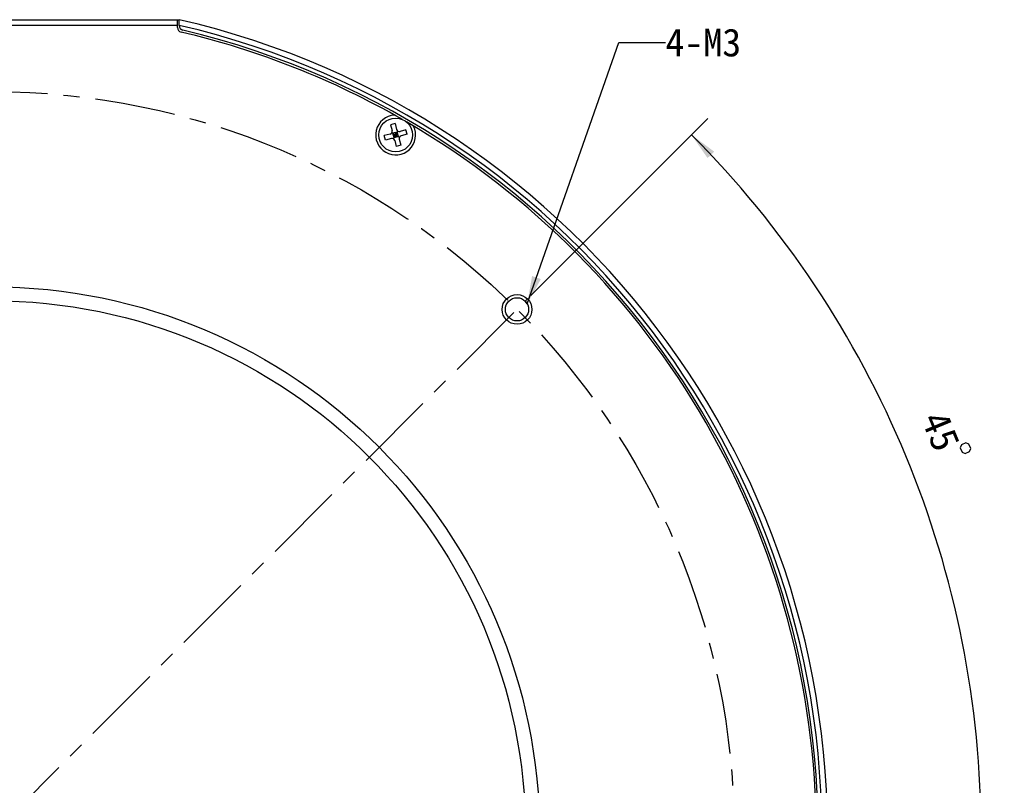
# Model space of a CAD drawing. Header units: millimetres. Extents: x 28 to 271, y -26 to 276.
# Tile 7 of 12: x 131 to 237, y 125 to 207. Entities that reach past the tile are written whole.
import ezdxf
from ezdxf.enums import TextEntityAlignment as Align

# ---------------------------------------------------------------- set-up
doc = ezdxf.new("R2010")
doc.units = ezdxf.units.MM
doc.header["$LTSCALE"] = 23.1
doc.linetypes.add('CENTER', pattern=[0.6, 0.375, -0.075, 0.075, -0.075])
doc.layers.get('0').update_dxf_attribs({"linetype": 'CONTINUOUS'})
for name, color, linetype in [('00_COMPONENTS', 7, 'CONTINUOUS'), ('50_ALL_DETAILS', 7, 'CONTINUOUS'), ('51__DRAFT_DIMS', 7, 'CONTINUOUS')]:
    doc.layers.add(name, color=color, linetype=linetype)
doc.styles.get("Standard").update_dxf_attribs({"font": 'simfang.ttf'})
doc.dimstyles.new('DIMSTYLE_4', dxfattribs={"dimtxt": 3, "dimasz": 3, "dimexe": 2.5, "dimexo": 0.5, "dimtad": 1, "dimdec": 0, "dimdsep": 46, "dimtxsty": 'STANDARD', "dimblk": '_FILLED', "dimblk1": '_FILLED', "dimblk2": '_FILLED', "dimcen": 0.09, "dimclrt": 3, "dimazin": 2, "dimtp": 0.5, "dimtm": 0.5, "dimtfac": 1, "dimtdec": 0, "dimtofl": 0, "dimtmove": 0, "dimatfit": 1, "dimldrblk": '_FILLED', "dimfxl": 1, "dimtolj": 1, "dimarcsym": 0})
doc.dimstyles.new('DIMSTYLE_5', dxfattribs={"dimtxt": 3, "dimasz": 3, "dimexe": 2.5, "dimexo": 0.5, "dimgap": 3, "dimtad": 1, "dimdec": 1, "dimdsep": 46, "dimtxsty": 'STANDARD', "dimblk": '_FILLED', "dimblk1": '_FILLED', "dimblk2": '_FILLED', "dimcen": 0.09, "dimclrt": 3, "dimazin": 2, "dimtp": 0.5, "dimtm": 0.5, "dimtfac": 1, "dimtdec": -1, "dimtofl": 0, "dimtmove": 0, "dimatfit": 3, "dimldrblk": '_FILLED', "dimfxl": 1, "dimtolj": 1, "dimarcsym": 0})
doc.dimstyles.get("Standard").update_dxf_attribs({"dimtxt": 3, "dimasz": 3, "dimexe": 2.5, "dimexo": 0.5, "dimtad": 1, "dimdsep": 46, "dimtxsty": 'STANDARD', "dimblk": '_FILLED', "dimblk1": '_FILLED', "dimblk2": '_FILLED', "dimcen": 0.09, "dimclrt": 3, "dimazin": 2, "dimtol": 1, "dimtp": 0.01, "dimtm": 0.01, "dimtfac": 1, "dimtofl": 0, "dimtmove": 0, "dimatfit": 3, "dimldrblk": '_FILLED', "dimfxl": 1, "dimtolj": 1, "dimarcsym": 0})

# ---------------------------------------------------------------- blocks, each defined once
blk = doc.blocks.new('_FILLED')
at = {"color": 0, "linetype": 'ByBlock'}
blk.add_solid([(0, 0), (-1, 0.167), (-1, -0.167)], dxfattribs=at)
blk = doc.blocks.new('*D4')
at = {"layer": '51__DRAFT_DIMS', "color": 4}
for p, q in [((54.86, 196.06), (41.25, 196.06)), ((58.36, 196.06), (54.86, 196.06)), ((74.19, 178.77), (58.36, 196.06))]:
    blk.add_line(p, q, dxfattribs=at)
at = {"layer": '51__DRAFT_DIMS', "color": 4, "xscale": 3, "yscale": 3, "zscale": 3, "rotation": 312.4707696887}
blk.add_blockref('_FILLED', (74.19, 178.77), dxfattribs=at)
at = {"layer": '51__DRAFT_DIMS', "color": 3}
blk.add_text('160', height=3, dxfattribs=at).set_placement((53.36, 196.81), align=Align.RIGHT)
blk = doc.blocks.new('*D5')
at = {"layer": '51__DRAFT_DIMS', "color": 4}
for p, q in [((186.23, 177.79), (205.3, 196.86)), ((228.88, 119.78), (237.23, 119.78))]:
    blk.add_line(p, q, dxfattribs=at)
for start, end in [(22.5, 45), (0, 22.5)]:
    blk.add_arc((128.23, 119.78), 106.5, start, end, dxfattribs=at)
for points in [[(205.98, 193.29), (203.53, 195.09), (205.27, 192.59)], [(234.18, 122.78), (234.73, 119.78), (235.18, 122.79)]]:
    blk.add_solid(points, dxfattribs=at)
at = {"layer": '51__DRAFT_DIMS', "color": 3}
blk.add_text('45', height=3, rotation=-67.5, dxfattribs=at).set_placement((229.01, 162.61), align=Align.CENTER)

msp = doc.modelspace()

# ---------------------------------------------------------------- linework, layer by layer
at = {"layer": '00_COMPONENTS', "color": 7}
for p, q in [((107.98, 207.4835), (148.38, 207.4835)), ((108.18, 206.8835), (148.18, 206.8835)), ((148.18, 206.649), (148.18, 207.4835)), ((148.38, 206.853), (148.38, 207.4835)), ((171.6109, 196.3019), (171.1279, 196.1725)), ((171.1279, 196.1725), (171.2961, 195.5446)), ((171.6109, 196.3019), (171.7791, 195.6741)), ((171.084, 195.1772), (170.4561, 195.009)), ((171.2662, 195.317), (172.0938, 194.8392)), ((171.8567, 195.3843), (171.3738, 195.2549)), ((171.5032, 194.7719), (171.3738, 195.2549)), ((171.9214, 195.1428), (171.4385, 195.0134)), ((171.4411, 194.6643), (171.9189, 195.4919)), ((171.6153, 195.3196), (171.7447, 194.8366)), ((171.9861, 194.9013), (171.8567, 195.3843)), ((172.7744, 195.6302), (172.1465, 195.4619)), ((172.9038, 195.1472), (172.2759, 194.979)), ((172.9038, 195.1472), (172.7744, 195.6302)), ((170.5856, 194.526), (170.4561, 195.009)), ((171.2134, 194.6943), (170.5856, 194.526)), ((171.9861, 194.9013), (171.5032, 194.7719)), ((171.5808, 194.4821), (171.7491, 193.8543)), ((172.0638, 194.6115), (172.232, 193.9837)), ((172.232, 193.9837), (171.7491, 193.8543))]:
    msp.add_line(p, q, dxfattribs=at)
for centre, radius in [((171.68, 195.0781), 1.825), ((128.18, 119.7339), 59), ((128.18, 119.7339), 57.5), ((184.7485, 176.3024), 1.6), ((184.7485, 176.3024), 1.25)]:
    msp.add_circle(centre, radius, dxfattribs=at)
for centre, radius, start, end in [((128.1805, 119.7847), 89.9999, 273.184204, 77.029431), ((128.1805, 119.7847), 89.4, 273.205773, 76.943186), ((148.88, 206.853), 0.5, 178.222887, 256.627268), ((128.18, 119.7797), 89, 273.22056, 76.627268), ((148.68, 206.649), 0.5, 180, 256.728639), ((128.18, 119.7339), 88.8, 60.130903, 76.728639), ((171.68, 195.0781), 2.15, 93.538603, 26.461397), ((128.18, 119.7339), 88.8, 0.12464, 59.808599), ((171.0063, 195.467), 0.3, 285, 15), ((172.0689, 195.7517), 0.3, 195, 285), ((171.2911, 194.4045), 0.3, 15, 105), ((172.3536, 194.6892), 0.3, 105, 195)]:
    msp.add_arc(centre, radius, start, end, dxfattribs=at)
at = {"layer": '50_ALL_DETAILS', "color": 1, "linetype": 'CENTER'}
msp.add_line((70.48, 62.034), (185.8799, 177.4338), dxfattribs=at)
at = {"layer": '50_ALL_DETAILS', "color": 4}
msp.add_line((185.8481, 176.8968), (185.6697, 177.1362), dxfattribs=at)
at = {"layer": '50_ALL_DETAILS', "color": 1, "linetype": 'CENTER'}
msp.add_circle((128.1805, 119.7847), 79.9645, dxfattribs=at)
at = {"layer": '51__DRAFT_DIMS', "color": 3}
msp.add_lwpolyline([(233.0854, 161.9146), (232.6235, 161.7233), (232.4882, 161.3967), (232.6795, 160.9347), (233.0062, 160.7994), (233.4681, 160.9908), (233.6034, 161.3174), (233.4121, 161.7793), (233.0854, 161.9146)], dxfattribs=at)

# ---------------------------------------------------------------- texts
at = {"layer": '50_ALL_DETAILS', "color": 3}
msp.add_text('4-M3', height=3, dxfattribs=at).set_placement((200.727, 203.5383))

# ---------------------------------------------------------------- dimensions: what is measured, and where the dimension line sits
at = {"layer": '51__DRAFT_DIMS', "color": 4}
dim = msp.add_diameter_dim_2p(p1=(74.1874, 178.7682), p2=(182.1737, 60.8011), text='%%c<>', dimstyle='DIMSTYLE_4', override={"dimtih": 1, "dimtoh": 1, "dimpost": '<>'}, dxfattribs=at)
dim.commit()
dim.dimension.update_dxf_attribs({"geometry": '*D4', "text_midpoint": (50.0566, 198.3071), "dimtype": 163})
dim = msp.add_angular_dim_2l(base=(226.6198, 160.5387), line1=((227.3193, 119.7847), (228.3842, 119.7847)), line2=((185.1268, 176.6808), (185.8799, 177.4338)), dimstyle='DIMSTYLE_5', dxfattribs=at)
dim.commit()
dim.dimension.update_dxf_attribs({"geometry": '*D5', "text_midpoint": (226.2487, 161.4235), "dimtype": 162})

# ---------------------------------------------------------------- leaders
at = {"layer": '50_ALL_DETAILS', "color": 4}
msp.add_leader([(185.8481, 176.8968), (195.727, 205.0383), (200.727, 205.0383)], dimstyle='STANDARD', override={"dimtad": 0}, dxfattribs=at)

doc.saveas('drawing.dxf')
